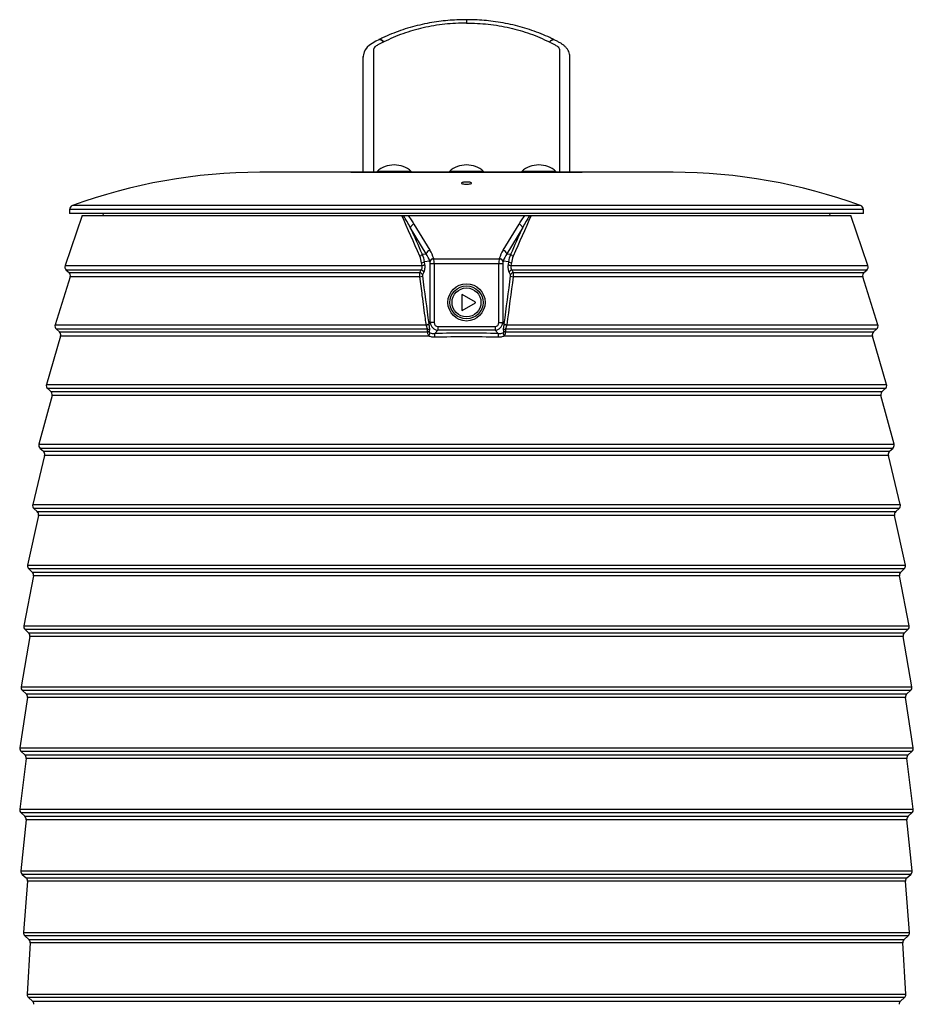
# Model space of a CAD drawing. Header units: millimetres. Extents: x 45 to 207, y 11 to 197.
# Tile 5 of 5: x 164 to 207, y 150 to 197. Entities that reach past the tile are written whole.
import ezdxf

# ---------------------------------------------------------------- set-up
doc = ezdxf.new("R2010")
doc.units = ezdxf.units.MM

msp = doc.modelspace()

# ---------------------------------------------------------------- linework, layer by layer
at = {"color": 7, "linetype": 'Continuous', "lineweight": 25}
for p, q in [((189.877, 196.322), (189.861, 196.33)), ((181.622, 196.218), (181.606, 196.21)), ((189.637, 196.218), (189.652, 196.21)), ((180.629, 189.914), (180.629, 195.507)), ((190.629, 195.484), (190.625, 195.526)), ((190.629, 189.914), (190.629, 195.522)), ((195.624, 189.914), (175.635, 189.914)), ((180.032, 189.914), (191.226, 189.914)), ((181.302, 189.954), (181.302, 189.914)), ((182.129, 189.954), (181.302, 189.954)), ((182.957, 189.954), (182.129, 189.954)), ((182.957, 189.914), (182.957, 189.954)), ((184.802, 189.954), (184.802, 189.914)), ((185.629, 189.954), (184.802, 189.954)), ((186.457, 189.954), (185.629, 189.954)), ((186.457, 189.914), (186.457, 189.954)), ((188.302, 189.954), (188.302, 189.914)), ((189.129, 189.954), (188.302, 189.954)), ((189.957, 189.954), (189.129, 189.954)), ((189.957, 189.914), (189.957, 189.954)), ((167.029, 187.814), (166.206, 185.395)), ((166.429, 188.114), (166.429, 187.914)), ((204.829, 187.914), (166.429, 187.914)), ((167.029, 187.814), (182.499, 187.814)), ((168.029, 187.914), (168.047, 187.814)), ((182.798, 187.814), (188.46, 187.814)), ((188.759, 187.814), (204.229, 187.814)), ((203.211, 187.814), (203.229, 187.914)), ((205.052, 185.395), (204.229, 187.814)), ((204.829, 187.914), (204.829, 188.114)), ((183.677, 185.968), (182.909, 187.232)), ((183.088, 187.406), (183.856, 186.142)), ((187.402, 186.142), (188.17, 187.406)), ((188.349, 187.232), (187.581, 185.968)), ((183.482, 185.942), (183.677, 185.968)), ((187.581, 185.968), (187.776, 185.942)), ((183.478, 185.395), (183.458, 185.531)), ((183.855, 185.617), (183.581, 185.58)), ((183.581, 185.58), (183.601, 185.443)), ((183.861, 185.599), (183.855, 185.617)), ((184.064, 185.475), (183.879, 185.475)), ((183.879, 182.635), (183.879, 185.475)), ((184.041, 185.741), (184.046, 185.724)), ((184.046, 185.724), (187.212, 185.724)), ((184.064, 185.475), (184.064, 182.635)), ((187.194, 185.475), (184.064, 185.475)), ((187.194, 182.635), (187.194, 185.475)), ((187.38, 185.475), (187.194, 185.475)), ((187.212, 185.724), (187.217, 185.741)), ((187.38, 185.475), (187.38, 182.635)), ((187.403, 185.617), (187.397, 185.599)), ((187.677, 185.58), (187.403, 185.617)), ((187.657, 185.443), (187.677, 185.58)), ((187.8, 185.531), (187.78, 185.395)), ((166.262, 185.181), (166.403, 185.056)), ((204.856, 185.056), (204.996, 185.181)), ((166.46, 184.846), (165.728, 182.53)), ((205.53, 182.53), (204.798, 184.846)), ((185.422, 184.003), (185.396, 183.988)), ((185.396, 183.988), (185.396, 183.24)), ((186.07, 183.629), (185.422, 184.003)), ((185.422, 183.225), (186.07, 183.599)), ((186.07, 183.599), (186.07, 183.629)), ((185.396, 183.24), (185.422, 183.225)), ((183.806, 182.562), (183.879, 182.635)), ((184.064, 182.635), (183.879, 182.635)), ((187.194, 182.635), (187.38, 182.635)), ((187.38, 182.635), (187.452, 182.562)), ((165.786, 182.32), (165.931, 182.191)), ((184.249, 182.264), (184.092, 182.106)), ((184.249, 182.449), (187.009, 182.449)), ((184.249, 182.449), (184.249, 182.264)), ((187.009, 182.264), (184.249, 182.264)), ((187.009, 182.449), (187.009, 182.264)), ((187.166, 182.106), (187.009, 182.264)), ((205.327, 182.191), (205.472, 182.32)), ((165.99, 181.985), (165.308, 179.647)), ((205.95, 179.647), (205.268, 181.985)), ((165.366, 179.442), (165.516, 179.308)), ((205.742, 179.308), (205.892, 179.442)), ((165.576, 179.107), (164.945, 176.748)), ((206.313, 176.748), (205.682, 179.107)), ((165.005, 176.548), (165.159, 176.409)), ((206.099, 176.409), (206.253, 176.548)), ((165.22, 176.213), (164.64, 173.835)), ((206.618, 173.835), (206.038, 176.213)), ((164.701, 173.638), (164.86, 173.496)), ((206.398, 173.496), (206.557, 173.638)), ((164.922, 173.304), (164.395, 170.907)), ((206.863, 170.907), (206.336, 173.304)), ((164.457, 170.715), (164.62, 170.569)), ((206.638, 170.569), (206.801, 170.715)), ((164.683, 170.381), (164.209, 167.967)), ((207.049, 167.967), (206.575, 170.381)), ((164.272, 167.78), (164.44, 167.629)), ((206.819, 167.629), (206.987, 167.78)), ((164.503, 167.446), (164.083, 165.016)), ((207.175, 165.016), (206.755, 167.446)), ((164.383, 164.5), (164.018, 162.055)), ((164.147, 164.833), (164.319, 164.679)), ((207.24, 162.055), (206.875, 164.5)), ((206.939, 164.679), (207.112, 164.833)), ((164.324, 161.544), (164.014, 159.086)), ((164.082, 161.877), (164.259, 161.719)), ((207.244, 159.086), (206.934, 161.544)), ((206.999, 161.719), (207.176, 161.877)), ((164.079, 158.912), (164.26, 158.75)), ((206.998, 158.75), (207.179, 158.912)), ((164.326, 158.58), (164.072, 156.11)), ((207.186, 156.11), (206.932, 158.58)), ((164.137, 155.94), (164.323, 155.774)), ((206.935, 155.774), (207.121, 155.94)), ((164.389, 155.609), (164.192, 153.127)), ((207.066, 153.127), (206.869, 155.609)), ((164.258, 152.962), (164.448, 152.793)), ((206.81, 152.793), (207, 152.962)), ((164.514, 152.632), (164.375, 150.141)), ((206.884, 150.141), (206.744, 152.632)), ((164.441, 149.981), (164.635, 149.807)), ((206.623, 149.807), (206.817, 149.981))]:
    msp.add_line(p, q, dxfattribs=at)
at = {"color": 8, "linetype": 'Continuous', "lineweight": 25}
for p, q in [((195.626, 189.914), (175.632, 189.914)), ((204.697, 188.302), (166.561, 188.302)), ((204.829, 188.114), (166.429, 188.114)), ((166.206, 185.395), (183.478, 185.395)), ((187.78, 185.395), (205.052, 185.395)), ((183.432, 185.181), (166.262, 185.181)), ((166.403, 185.056), (183.372, 185.056)), ((204.996, 185.181), (187.826, 185.181)), ((187.886, 185.056), (204.856, 185.056)), ((183.371, 184.846), (166.46, 184.846)), ((204.798, 184.846), (187.887, 184.846)), ((165.728, 182.53), (183.679, 182.53)), ((187.579, 182.53), (205.53, 182.53)), ((183.737, 182.32), (165.786, 182.32)), ((165.931, 182.191), (183.744, 182.191)), ((187.514, 182.191), (205.327, 182.191)), ((205.472, 182.32), (187.521, 182.32)), ((183.808, 181.985), (165.99, 181.985)), ((205.268, 181.985), (187.45, 181.985)), ((165.308, 179.647), (205.95, 179.647)), ((205.892, 179.442), (165.366, 179.442)), ((165.516, 179.308), (205.742, 179.308)), ((205.682, 179.107), (165.576, 179.107)), ((164.945, 176.748), (206.313, 176.748)), ((206.253, 176.548), (165.005, 176.548)), ((165.159, 176.409), (206.099, 176.409)), ((206.038, 176.213), (165.22, 176.213)), ((164.64, 173.835), (206.618, 173.835)), ((206.557, 173.638), (164.701, 173.638)), ((164.86, 173.496), (206.398, 173.496)), ((206.336, 173.304), (164.922, 173.304)), ((164.395, 170.907), (206.863, 170.907)), ((206.801, 170.715), (164.457, 170.715)), ((164.62, 170.569), (206.638, 170.569)), ((206.575, 170.381), (164.683, 170.381)), ((164.209, 167.967), (207.049, 167.967)), ((206.987, 167.78), (164.272, 167.78)), ((164.44, 167.629), (206.819, 167.629)), ((206.755, 167.446), (164.503, 167.446)), ((164.083, 165.016), (207.175, 165.016)), ((207.112, 164.833), (164.147, 164.833)), ((164.319, 164.679), (206.939, 164.679)), ((206.875, 164.5), (164.383, 164.5)), ((164.018, 162.055), (207.24, 162.055)), ((207.176, 161.877), (164.082, 161.877)), ((164.259, 161.719), (206.999, 161.719)), ((206.934, 161.544), (164.324, 161.544)), ((164.014, 159.086), (207.244, 159.086)), ((207.179, 158.912), (164.079, 158.912)), ((164.26, 158.75), (206.998, 158.75)), ((206.932, 158.58), (164.326, 158.58)), ((164.072, 156.11), (207.186, 156.11)), ((207.121, 155.94), (164.137, 155.94)), ((164.323, 155.774), (206.935, 155.774)), ((206.869, 155.609), (164.389, 155.609)), ((164.192, 153.127), (207.066, 153.127)), ((207, 152.962), (164.258, 152.962)), ((164.448, 152.793), (206.81, 152.793)), ((206.744, 152.632), (164.514, 152.632)), ((164.375, 150.141), (206.884, 150.141)), ((206.817, 149.981), (164.441, 149.981)), ((164.635, 149.807), (206.623, 149.807))]:
    msp.add_line(p, q, dxfattribs=at)
at = {"color": 7, "linetype": 'Continuous', "lineweight": 25, "flags": 128}
msp.add_lwpolyline([(181.382, 196.321), (181.237, 196.247), (181.058, 196.147), (180.929, 196.057), (180.824, 195.96), (180.739, 195.851), (180.677, 195.73), (180.639, 195.599), (180.63, 195.523), (180.629, 195.489), (180.629, 195.484), (180.629, 195.484), (180.629, 195.484), (180.629, 195.484), (180.629, 195.484), (180.629, 195.484)], dxfattribs=at)
at = {"color": 8, "linetype": 'Continuous', "lineweight": 25, "flags": 128}
for points in [[(181.606, 196.21), (181.53, 196.281), (181.459, 196.321), (181.4, 196.328), (181.382, 196.322)], [(181.622, 196.218), (181.545, 196.289), (181.475, 196.329), (181.415, 196.336), (181.399, 196.33)], [(189.637, 196.218), (189.713, 196.289), (189.783, 196.329), (189.843, 196.336), (189.86, 196.33)], [(189.652, 196.21), (189.728, 196.281), (189.799, 196.321), (189.859, 196.328), (189.876, 196.322)]]:
    msp.add_lwpolyline(points, dxfattribs=at)
at = {"color": 7, "linetype": 'Continuous', "lineweight": 25}
for radius in [0.9, 0.8, 0.7]:
    msp.add_circle((185.629, 183.614), radius, dxfattribs=at)
for centre, radius, start, end in [((182.129, 189.004), 1.26, 90, 131.0522), ((182.129, 189.004), 1.26, 48.9478, 90), ((185.629, 189.004), 1.26, 90, 131.0522), ((185.629, 189.004), 1.26, 48.9478, 90), ((189.129, 189.004), 1.26, 90, 131.0522), ((189.129, 189.004), 1.26, 48.9478, 90), ((175.726, 163.052), 26.862, 90.2014, 109.9502), ((195.532, 163.052), 26.862, 70.0498, 89.7986), ((166.629, 188.114), 0.2, 109.9502, 180), ((204.629, 188.114), 0.2, 0, 70.0498), ((183.171, 187.141), 0.277, 107.4355, 160.8347), ((188.087, 187.141), 0.277, 19.1653, 72.5645), ((183.279, 186.098), 0.256, 289.4999, 322.4224), ((183.939, 185.877), 0.277, 107.4355, 160.8347), ((187.319, 185.877), 0.277, 19.1653, 72.5645), ((187.979, 186.098), 0.256, 217.5776, 250.5001), ((166.395, 185.33), 0.2, 161.2144, 228.1897), ((183.434, 185.774), 0.244, 275.6737, 307.1547), ((183.454, 185.638), 0.244, 275.6454, 307.1258), ((184.077, 185.487), 0.257, 98.0483, 149.6251), ((184.082, 185.469), 0.257, 98.0483, 149.6251), ((187.176, 185.469), 0.257, 30.3749, 81.9517), ((187.181, 185.487), 0.257, 30.3749, 81.9517), ((187.804, 185.638), 0.244, 232.8742, 264.3546), ((187.824, 185.774), 0.244, 232.8453, 264.3263), ((204.863, 185.33), 0.2, 311.8103, 18.7856), ((166.269, 184.907), 0.2, 342.4754, 48.1897), ((183.347, 185.098), 0.253, 275.3625, 305.1993), ((183.332, 184.882), 0.179, 20.4262, 77.0076), ((183.392, 185.007), 0.179, 20.4798, 77.1288), ((187.866, 185.007), 0.179, 102.8712, 159.5202), ((187.926, 184.882), 0.179, 102.9924, 159.5738), ((187.911, 185.098), 0.253, 234.8007, 264.6375), ((204.989, 184.907), 0.2, 131.8103, 197.5246), ((165.919, 182.469), 0.2, 162.4754, 228.1897), ((183.657, 182.787), 0.258, 274.9516, 304.7636), ((183.66, 182.805), 0.283, 274.2426, 300.992), ((187.598, 182.805), 0.283, 239.008, 265.7574), ((187.601, 182.787), 0.258, 235.2364, 265.0484), ((205.339, 182.469), 0.2, 311.8103, 17.5246), ((165.798, 182.041), 0.2, 343.7433, 48.1897), ((183.727, 182.141), 0.18, 54.3569, 86.8246), ((183.752, 182.017), 0.174, 66.5586, 92.4776), ((183.375, 182.231), 0.498, 330.4473, 349.298), ((182.8, 181.936), 1.303, 359.5411, 7.5248), ((188.458, 181.936), 1.303, 172.4752, 180.4589), ((187.883, 182.231), 0.498, 190.702, 209.5527), ((187.531, 182.141), 0.18, 93.1754, 125.6431), ((187.506, 182.017), 0.174, 87.5224, 113.4414), ((205.46, 182.041), 0.2, 131.8103, 196.2567), ((165.5, 179.591), 0.2, 163.7433, 228.1897), ((205.758, 179.591), 0.2, 311.8103, 16.2567), ((165.383, 179.159), 0.2, 345.0182, 48.1897), ((205.875, 179.159), 0.2, 131.8103, 194.9818), ((165.138, 176.697), 0.2, 165.0182, 228.1897), ((165.026, 176.26), 0.2, 346.2999, 48.1897), ((206.232, 176.26), 0.2, 131.8103, 193.7001), ((206.12, 176.697), 0.2, 311.8103, 14.9818), ((164.835, 173.787), 0.2, 166.2999, 228.1897), ((164.727, 173.347), 0.2, 347.5885, 48.1897), ((206.531, 173.347), 0.2, 131.8103, 192.4115), ((206.424, 173.787), 0.2, 311.8103, 13.7001), ((164.59, 170.864), 0.2, 167.5885, 228.1897), ((164.487, 170.42), 0.2, 348.8838, 48.1897), ((206.771, 170.42), 0.2, 131.8103, 191.1162), ((206.668, 170.864), 0.2, 311.8103, 12.4115), ((164.405, 167.929), 0.2, 168.8838, 228.1897), ((206.853, 167.929), 0.2, 311.8103, 11.1162), ((164.306, 167.48), 0.2, 350.1859, 48.1897), ((206.952, 167.48), 0.2, 131.8103, 189.8141), ((164.28, 164.982), 0.2, 170.1859, 228.1897), ((206.978, 164.982), 0.2, 311.8103, 9.8141), ((164.186, 164.53), 0.2, 351.4945, 48.1897), ((207.073, 164.53), 0.2, 131.8103, 188.5055), ((164.216, 162.026), 0.2, 171.4945, 228.1897), ((207.043, 162.026), 0.2, 311.8103, 8.5055), ((164.126, 161.57), 0.2, 352.8098, 48.1897), ((207.132, 161.57), 0.2, 131.8103, 187.1902), ((164.212, 159.061), 0.2, 172.8098, 228.1897), ((164.127, 158.601), 0.2, 354.1315, 48.1897), ((207.131, 158.601), 0.2, 131.8103, 185.8685), ((207.046, 159.061), 0.2, 311.8103, 7.1902), ((164.271, 156.089), 0.2, 174.1315, 228.1897), ((206.987, 156.089), 0.2, 311.8103, 5.8685), ((164.19, 155.625), 0.2, 355.4595, 48.1897), ((207.069, 155.625), 0.2, 131.8103, 184.5405), ((164.391, 153.112), 0.2, 175.4595, 228.1897), ((206.867, 153.112), 0.2, 311.8103, 4.5405), ((164.314, 152.644), 0.2, 356.7939, 48.1897), ((206.944, 152.644), 0.2, 131.8103, 183.2061), ((164.574, 150.13), 0.2, 176.7939, 228.1897), ((206.684, 150.13), 0.2, 311.8103, 3.2061), ((164.502, 149.658), 0.2, 358.1345, 48.1897), ((206.757, 149.658), 0.2, 131.8103, 181.8655)]:
    msp.add_arc(centre, radius, start, end, dxfattribs=at)
for centre, major_axis, ratio, start_param, end_param in [((182.218, 185.583), (1.603, -0.868), 0.710576, 0.674353, 0.923072), ((182.218, 185.708), (1.747, -0.999), 0.73873, 0.679067, 0.927787), ((189.04, 185.708), (1.747, 0.999), 0.73873, 2.213806, 2.462525), ((189.04, 185.583), (1.603, 0.868), 0.710576, 2.218521, 2.46724), ((183.798, 185.475), (0, 0.2), 0.404026, 4.712389, 5.383116), ((183.983, 185.475), (0, 0.4), 0.202013, 4.712389, 5.383116), ((187.275, 185.475), (0, 0.4), 0.202013, 0.900069, 1.570796), ((187.46, 185.475), (0, 0.2), 0.404026, 0.900069, 1.570796), ((184.28, 182.665), (0.286, 0.286), 0.990105, 2.426592, 3.856593), ((184.28, 182.665), (0.163, 0.163), 0.868262, 2.426592, 3.856593), ((186.978, 182.665), (-0.163, 0.163), 0.868262, 2.426592, 3.856593), ((186.978, 182.665), (-0.286, 0.286), 0.990105, 2.426592, 3.856593), ((185.629, 173.062), (22.282, 0), 0.40686, 1.501754, 1.639839)]:
    msp.add_ellipse(centre, major_axis=major_axis, ratio=ratio, start_param=start_param, end_param=end_param, dxfattribs=at)
for points, knots in [([(185.629, 197.293), (185.475, 197.29), (185.172, 197.285), (184.725, 197.257), (184.283, 197.208), (183.831, 197.136), (183.365, 197.039), (182.896, 196.917), (182.44, 196.773), (181.998, 196.606), (181.652, 196.456), (181.457, 196.358), (181.399, 196.329)], [0, 0, 0, 0, 0.103204, 0.202957, 0.299898, 0.40206, 0.512406, 0.623453, 0.733671, 0.843007, 0.953564, 1, 1, 1, 1]), ([(189.86, 196.33), (189.847, 196.336), (189.784, 196.368), (189.579, 196.466), (189.243, 196.614), (188.799, 196.779), (188.344, 196.923), (187.876, 197.043), (187.4, 197.141), (186.934, 197.214), (186.476, 197.262), (186.047, 197.286), (185.762, 197.291), (185.629, 197.293)], [0, 0, 0, 0, 0.010708, 0.051191, 0.161059, 0.27109, 0.381512, 0.491295, 0.601612, 0.711787, 0.809669, 0.910674, 1, 1, 1, 1]), ([(185.629, 197.131), (185.454, 197.128), (185.103, 197.122), (184.577, 197.077), (184.052, 197.004), (183.536, 196.902), (183.035, 196.773), (182.548, 196.617), (182.074, 196.434), (181.772, 196.29), (181.622, 196.218)], [0, 0, 0, 0, 0.123558, 0.247116, 0.373444, 0.499772, 0.623446, 0.74712, 0.87356, 1, 1, 1, 1]), ([(185.629, 197.131), (185.804, 197.128), (186.155, 197.122), (186.681, 197.077), (187.206, 197.004), (187.722, 196.902), (188.223, 196.773), (188.71, 196.617), (189.184, 196.434), (189.486, 196.29), (189.637, 196.218)], [0, 0, 0, 0, 0.123558, 0.247116, 0.373444, 0.499772, 0.623446, 0.74712, 0.87356, 1, 1, 1, 1]), ([(181.398, 196.33), (181.394, 196.328), (181.388, 196.325), (181.383, 196.322), (181.381, 196.322)], [0, 0, 0, 0, 0.69976, 1, 1, 1, 1]), ([(190.625, 195.526), (190.622, 195.559), (190.617, 195.636), (190.577, 195.751), (190.514, 195.865), (190.433, 195.967), (190.334, 196.057), (190.217, 196.14), (190.082, 196.215), (189.97, 196.276), (189.897, 196.31), (189.875, 196.32)], [0, 0, 0, 0, 0.083764, 0.197401, 0.307006, 0.416486, 0.530263, 0.653711, 0.788294, 0.935858, 1, 1, 1, 1]), ([(185.448, 189.421), (185.469, 189.424), (185.511, 189.431), (185.593, 189.436), (185.677, 189.436), (185.756, 189.43), (185.821, 189.42), (185.865, 189.406), (185.884, 189.389), (185.873, 189.371), (185.834, 189.356), (185.771, 189.343), (185.692, 189.336), (185.607, 189.335), (185.526, 189.339), (185.456, 189.349), (185.404, 189.362), (185.377, 189.379), (185.379, 189.396), (185.405, 189.411), (185.436, 189.418), (185.448, 189.421)], [0, 0, 0, 0, 0.053011, 0.106048, 0.158525, 0.210722, 0.263245, 0.316575, 0.370889, 0.425969, 0.481231, 0.535957, 0.589645, 0.642293, 0.694388, 0.746653, 0.799717, 0.853849, 0.90885, 0.964129, 1, 1, 1, 1]), ([(182.499, 187.814), (182.514, 187.814), (182.528, 187.814), (182.556, 187.814), (182.569, 187.814), (182.581, 187.814)], [0, 0, 0, 0, 0.5, 0.5, 1, 1, 1, 1]), ([(182.909, 187.232), (182.859, 187.331), (182.807, 187.429), (182.698, 187.623), (182.642, 187.72), (182.581, 187.814)], [0, 0, 0, 0, 0.5, 0.5, 1, 1, 1, 1]), ([(182.581, 187.814), (182.613, 187.814), (182.647, 187.814), (182.719, 187.814), (182.758, 187.814), (182.798, 187.814)], [0, 0, 0, 0, 0.5, 0.5, 1, 1, 1, 1]), ([(182.798, 187.814), (182.853, 187.749), (182.904, 187.682), (183, 187.546), (183.045, 187.476), (183.088, 187.406)], [0, 0, 0, 0, 0.5, 0.5, 1, 1, 1, 1]), ([(188.17, 187.406), (188.213, 187.476), (188.258, 187.546), (188.354, 187.682), (188.405, 187.749), (188.46, 187.814)], [0, 0, 0, 0, 0.5, 0.5, 1, 1, 1, 1]), ([(188.677, 187.814), (188.617, 187.72), (188.56, 187.623), (188.451, 187.429), (188.399, 187.331), (188.349, 187.232)], [0, 0, 0, 0, 0.5, 0.5, 1, 1, 1, 1]), ([(188.46, 187.814), (188.48, 187.814), (188.499, 187.814), (188.538, 187.814), (188.557, 187.814), (188.611, 187.814), (188.645, 187.814), (188.677, 187.814)], [0, 0, 0, 0, 0.25, 0.25, 0.5, 0.5, 1, 1, 1, 1]), ([(188.677, 187.814), (188.689, 187.814), (188.702, 187.814), (188.73, 187.814), (188.744, 187.814), (188.759, 187.814)], [0, 0, 0, 0, 0.5, 0.5, 1, 1, 1, 1]), ([(183.432, 185.181), (183.442, 185.193), (183.452, 185.206), (183.468, 185.237), (183.475, 185.255), (183.485, 185.293), (183.487, 185.314), (183.486, 185.356), (183.483, 185.376), (183.478, 185.395)], [0, 0, 0, 0, 0.25, 0.25, 0.5, 0.5, 0.75, 0.75, 1, 1, 1, 1]), ([(183.601, 185.443), (183.606, 185.41), (183.609, 185.376), (183.609, 185.306), (183.608, 185.272), (183.6, 185.205), (183.594, 185.174), (183.579, 185.116), (183.57, 185.091), (183.559, 185.07)], [0, 0, 0, 0, 0.25, 0.25, 0.5, 0.5, 0.75, 0.75, 1, 1, 1, 1]), ([(187.699, 185.07), (187.688, 185.091), (187.679, 185.116), (187.668, 185.159), (187.665, 185.174), (187.659, 185.205), (187.656, 185.221), (187.652, 185.254), (187.651, 185.272), (187.649, 185.306), (187.649, 185.323), (187.649, 185.358), (187.65, 185.376), (187.653, 185.41), (187.655, 185.427), (187.657, 185.443)], [0, 0, 0, 0, 0.25, 0.25, 0.375, 0.375, 0.5, 0.5, 0.625, 0.625, 0.75, 0.75, 0.875, 0.875, 1, 1, 1, 1]), ([(187.78, 185.395), (187.778, 185.385), (187.776, 185.376), (187.773, 185.355), (187.772, 185.345), (187.771, 185.314), (187.774, 185.293), (187.781, 185.264), (187.784, 185.255), (187.79, 185.238), (187.794, 185.229), (187.806, 185.206), (187.816, 185.193), (187.826, 185.181)], [0, 0, 0, 0, 0.125, 0.125, 0.25, 0.25, 0.5, 0.5, 0.625, 0.625, 0.75, 0.75, 1, 1, 1, 1]), ([(183.371, 184.846), (183.371, 184.865), (183.371, 184.884), (183.371, 184.922), (183.371, 184.941), (183.371, 184.978), (183.371, 184.996), (183.372, 185.028), (183.372, 185.043), (183.372, 185.056)], [0, 0, 0, 0, 0.25, 0.25, 0.5, 0.5, 0.75, 0.75, 1, 1, 1, 1]), ([(183.499, 184.944), (183.497, 184.938), (183.494, 184.93), (183.492, 184.911), (183.492, 184.901), (183.493, 184.892)], [0, 0, 0, 0, 0.5, 0.5, 1, 1, 1, 1]), ([(187.765, 184.892), (187.766, 184.901), (187.766, 184.911), (187.764, 184.93), (187.762, 184.938), (187.759, 184.944)], [0, 0, 0, 0, 0.5, 0.5, 1, 1, 1, 1]), ([(187.886, 185.056), (187.887, 185.03), (187.887, 184.997), (187.887, 184.941), (187.887, 184.922), (187.887, 184.884), (187.887, 184.865), (187.887, 184.846)], [0, 0, 0, 0, 0.5, 0.5, 0.75, 0.75, 1, 1, 1, 1]), ([(183.679, 182.53), (183.667, 182.624), (183.654, 182.718), (183.642, 182.812), (183.592, 183.189), (183.542, 183.566), (183.492, 183.942), (183.452, 184.244), (183.411, 184.545), (183.371, 184.846)], [0, 0, 0, 0, 0.003, 0.003, 0.003, 0.01500001, 0.01500001, 0.01500001, 0.02460536, 0.02460536, 0.02460536, 0.02460536]), ([(183.737, 182.32), (183.738, 182.327), (183.738, 182.334), (183.736, 182.348), (183.735, 182.356), (183.728, 182.38), (183.721, 182.397), (183.709, 182.432), (183.702, 182.45), (183.69, 182.486), (183.685, 182.504), (183.681, 182.522)], [0, 0, 0, 0, 0.125, 0.125, 0.25, 0.25, 0.5, 0.5, 0.75, 0.75, 1, 1, 1, 1]), ([(183.806, 182.562), (183.809, 182.536), (183.812, 182.51), (183.82, 182.457), (183.824, 182.432), (183.829, 182.396), (183.831, 182.384), (183.833, 182.362), (183.834, 182.351), (183.836, 182.321), (183.835, 182.303), (183.832, 182.287)], [0, 0, 0, 0, 0.25, 0.25, 0.5, 0.5, 0.625, 0.625, 0.75, 0.75, 1, 1, 1, 1]), ([(187.426, 182.287), (187.423, 182.303), (187.422, 182.321), (187.424, 182.351), (187.425, 182.362), (187.427, 182.384), (187.429, 182.396), (187.432, 182.42), (187.434, 182.432), (187.438, 182.457), (187.44, 182.47), (187.444, 182.496), (187.446, 182.51), (187.449, 182.536), (187.451, 182.549), (187.452, 182.562)], [0, 0, 0, 0, 0.25, 0.25, 0.375, 0.375, 0.5, 0.5, 0.625, 0.625, 0.75, 0.75, 0.875, 0.875, 1, 1, 1, 1]), ([(187.577, 182.522), (187.573, 182.504), (187.568, 182.486), (187.556, 182.45), (187.55, 182.432), (187.537, 182.397), (187.53, 182.38), (187.524, 182.356), (187.522, 182.348), (187.52, 182.334), (187.52, 182.327), (187.521, 182.32)], [0, 0, 0, 0, 0.25, 0.25, 0.5, 0.5, 0.75, 0.75, 0.875, 0.875, 1, 1, 1, 1]), ([(183.808, 181.985), (183.8, 182.002), (183.792, 182.02), (183.778, 182.056), (183.771, 182.075), (183.761, 182.111), (183.756, 182.129), (183.749, 182.162), (183.746, 182.177), (183.744, 182.191)], [0, 0, 0, 0, 0.25, 0.25, 0.5, 0.5, 0.75, 0.75, 1, 1, 1, 1]), ([(183.821, 182.176), (183.821, 182.173), (183.823, 182.169), (183.828, 182.161), (183.832, 182.157), (183.845, 182.147), (183.855, 182.142), (183.864, 182.139)], [0, 0, 0, 0, 0.25, 0.25, 0.5, 0.5, 1, 1, 1, 1]), ([(183.864, 182.139), (183.9, 182.124), (183.937, 182.115), (184.013, 182.104), (184.053, 182.103), (184.092, 182.106)], [0, 0, 0, 0, 0.5, 0.5, 1, 1, 1, 1]), ([(187.166, 182.106), (187.206, 182.103), (187.245, 182.104), (187.321, 182.115), (187.358, 182.124), (187.394, 182.139)], [0, 0, 0, 0, 0.5, 0.5, 1, 1, 1, 1]), ([(187.394, 182.139), (187.403, 182.142), (187.413, 182.147), (187.426, 182.157), (187.43, 182.161), (187.435, 182.169), (187.437, 182.173), (187.437, 182.176)], [0, 0, 0, 0, 0.5, 0.5, 0.75, 0.75, 1, 1, 1, 1]), ([(187.514, 182.191), (187.51, 182.164), (187.503, 182.129), (187.481, 182.056), (187.467, 182.019), (187.45, 181.985)], [0, 0, 0, 0, 0.5, 0.5, 1, 1, 1, 1]), ([(184.103, 181.925), (184.052, 181.924), (184, 181.928), (183.901, 181.948), (183.854, 181.964), (183.808, 181.985)], [0, 0, 0, 0, 0.5, 0.5, 1, 1, 1, 1]), ([(187.155, 181.925), (186.647, 181.94), (186.138, 181.947), (185.12, 181.947), (184.611, 181.94), (184.103, 181.925)], [0, 0, 0, 0, 0.5, 0.5, 1, 1, 1, 1]), ([(187.45, 181.985), (187.404, 181.964), (187.357, 181.948), (187.258, 181.928), (187.206, 181.924), (187.155, 181.925)], [0, 0, 0, 0, 0.5, 0.5, 1, 1, 1, 1])]:
    msp.add_open_spline(points, degree=3, knots=knots, dxfattribs=at)
at = {"color": 8, "linetype": 'Continuous', "lineweight": 25}
for points, knots in [([(185.629, 197.29), (185.629, 197.289), (185.629, 197.286), (185.629, 197.225), (185.629, 197.159), (185.629, 197.131)], [0, 0, 0, 0, 0.303088, 0.70862, 1, 1, 1, 1]), ([(181.606, 196.21), (181.517, 196.164), (181.374, 196.091), (181.206, 195.993), (181.13, 195.9), (181.118, 194.696), (181.133, 192.73), (181.129, 190.756), (181.129, 189.916), (181.129, 189.914)], [0, 0, 0, 0, 0.037466, 0.060107, 0.073206, 0.086171, 0.609963, 0.998918, 1, 1, 1, 1]), ([(189.652, 196.21), (189.741, 196.164), (189.884, 196.091), (190.052, 195.993), (190.128, 195.9), (190.14, 194.696), (190.125, 192.73), (190.129, 190.756), (190.129, 189.916), (190.129, 189.914)], [0, 0, 0, 0, 0.037466, 0.060107, 0.073206, 0.086171, 0.609963, 0.998918, 1, 1, 1, 1])]:
    msp.add_open_spline(points, degree=3, knots=knots, dxfattribs=at)
at = {"color": 7, "linetype": 'Continuous', "lineweight": 25}
for points in [[(183.365, 185.857), (183.078, 186.513), (182.79, 187.166), (182.499, 187.814)], [(188.759, 187.814), (188.469, 187.166), (188.18, 186.513), (187.893, 185.857)], [(182.909, 187.232), (183.101, 186.804), (183.292, 186.374), (183.482, 185.942)], [(187.776, 185.942), (187.966, 186.374), (188.157, 186.804), (188.349, 187.232)], [(183.458, 185.531), (183.442, 185.644), (183.41, 185.752), (183.365, 185.857)], [(183.482, 185.942), (183.531, 185.825), (183.565, 185.705), (183.581, 185.58)], [(187.677, 185.58), (187.693, 185.705), (187.727, 185.825), (187.776, 185.942)], [(187.893, 185.857), (187.848, 185.752), (187.816, 185.644), (187.8, 185.531)], [(183.372, 185.056), (183.392, 185.098), (183.412, 185.139), (183.432, 185.181)], [(183.493, 184.892), (183.597, 184.12), (183.701, 183.348), (183.804, 182.575)], [(183.559, 185.07), (183.539, 185.028), (183.519, 184.986), (183.499, 184.944)], [(187.454, 182.575), (187.557, 183.348), (187.661, 184.12), (187.765, 184.892)], [(187.759, 184.944), (187.739, 184.986), (187.719, 185.028), (187.699, 185.07)], [(187.826, 185.181), (187.846, 185.139), (187.866, 185.098), (187.886, 185.056)], [(187.887, 184.846), (187.784, 184.075), (187.681, 183.302), (187.579, 182.53)], [(183.681, 182.522), (183.68, 182.525), (183.68, 182.527), (183.679, 182.53)], [(183.804, 182.575), (183.805, 182.571), (183.805, 182.566), (183.806, 182.562)], [(187.452, 182.562), (187.453, 182.566), (187.453, 182.571), (187.454, 182.575)], [(187.579, 182.53), (187.578, 182.527), (187.578, 182.525), (187.577, 182.522)], [(183.744, 182.191), (183.737, 182.234), (183.735, 182.277), (183.737, 182.32)], [(183.832, 182.287), (183.825, 182.25), (183.821, 182.214), (183.821, 182.176)], [(187.437, 182.176), (187.437, 182.214), (187.433, 182.25), (187.426, 182.287)], [(187.521, 182.32), (187.523, 182.277), (187.522, 182.234), (187.514, 182.191)]]:
    msp.add_open_spline(points, degree=3, dxfattribs=at)

doc.saveas('drawing.dxf')
